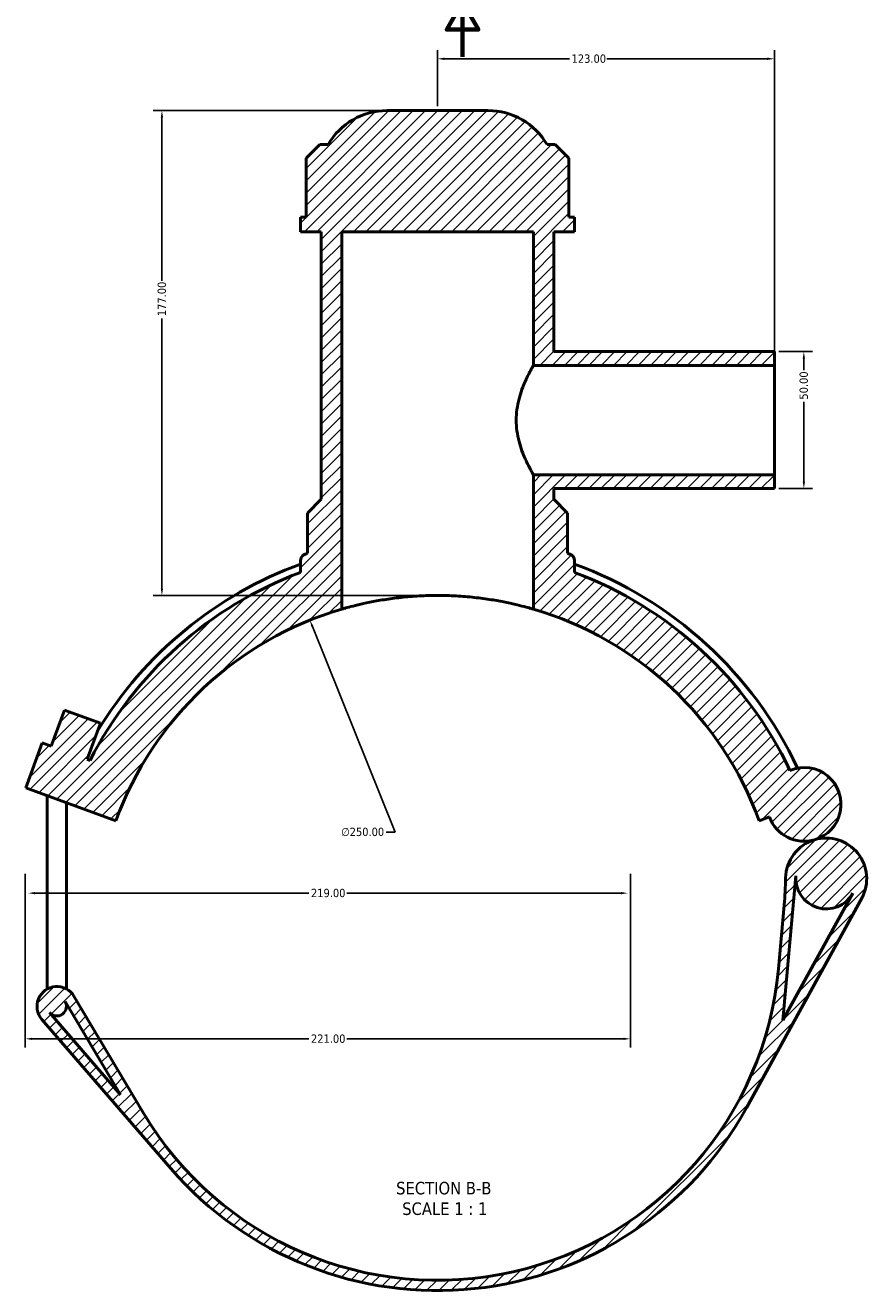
# Model space of a CAD drawing. Header units: millimetres. Extents: x 0 to 919, y -450 to 1036.
# Tile 1 of 5: x 261 to 568, y -450 to 12. Entities that reach past the tile are written whole.
import ezdxf

# ---------------------------------------------------------------- set-up
doc = ezdxf.new("R2010")
doc.units = ezdxf.units.MM
for name, color, linetype, lineweight in [('Border (ANSI)', 7, 'Continuous', 70), ('Dimension (ANSI)', 7, 'Continuous', 25), ('Hatch (ANSI)', 7, 'Continuous', 18), ('Symbol (ANSI)', 7, 'Continuous', 25), ('Visible (ANSI)', 7, 'Continuous', 50)]:
    doc.layers.add(name, color=color, linetype=linetype, lineweight=lineweight)
doc.styles.add('Label Text (ANSI)', font='tahoma.ttf')
doc.styles.add('Note Text (ANSI)', font='tahoma.ttf')
doc.dimstyles.new('Default - mm (ANSI)', dxfattribs={"dimtxt": 3.04800009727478, "dimasz": 2.5, "dimexe": 3.174999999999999, "dimexo": 1.600199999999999, "dimgap": 0.8, "dimtad": 0, "dimtoh": 1, "dimrnd": 1e-08, "dimzin": 4, "dimdsep": 46, "dimtxsty": 'Note Text (ANSI)', "dimcen": 0.09, "dimdle": 10, "dimclrd": 256, "dimclre": 256, "dimclrt": 230, "dimadec": 1, "dimazin": 1, "dimtfac": 1, "dimtofl": 0, "dimtmove": 0, "dimatfit": 3, "dimfxl": 1, "dimtolj": 1, "dimtzin": 4, "dimlwd": -1, "dimlwe": -1, "dimarcsym": 0})

# ---------------------------------------------------------------- blocks, each defined once
blk = doc.blocks.new('Borders Default Border')
at = {"layer": 'Border (ANSI)', "flags": 128}
blk.add_lwpolyline([(420.4999923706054, 0), (420.4999923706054, 20), (414.7264862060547, 10), (426.2734985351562, 10), (420.4999923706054, 20)], dxfattribs=at)
blk = doc.blocks.new('*D7')
at = {"layer": 'Defpoints', "color": 0, "transparency": 16777216}
for p in [(364.7185337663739, -205.6072178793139), (457.9679041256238, -437.5732850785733)]:
    blk.add_point(p, dxfattribs=at)
at = {"layer": 'Dimension (ANSI)', "transparency": 16777216}
for p, q in [((395.828638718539, -282.9963591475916), (365.6509998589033, -207.9268098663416)), ((392.6086370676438, -282.9963591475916), (395.828638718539, -282.9963591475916))]:
    blk.add_line(p, q, dxfattribs=at)
blk.add_arc((411.3432189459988, -321.5902514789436), 125.0037013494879, 106.9931658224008, 113.3551866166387, dxfattribs=at)
blk.add_solid([(366.0375985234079, -207.77139885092), (365.2644011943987, -208.0822208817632), (364.7185337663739, -205.6072178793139)], dxfattribs=at)
at = {"layer": 'Dimension (ANSI)', "color": 230, "true_color": 0xff0080, "transparency": 16777216, "insert": (376.1271160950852, -281.3548884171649), "char_height": 3.04800009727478, "attachment_point": 1, "style": 'Note Text (ANSI)'}
blk.add_mtext('\\A1;∅250.00', dxfattribs=at)
blk = doc.blocks.new('*D9')
at = {"layer": 'Defpoints', "color": 0, "transparency": 16777216}
for p in [(392.9299718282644, -19.58639591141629), (310.6780950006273, -196.5865501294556), (411.3432189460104, -196.5865501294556)]:
    blk.add_point(p, dxfattribs=at)
at = {"layer": 'Dimension (ANSI)', "transparency": 16777216}
for p, q in [((391.3297718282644, -19.58639591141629), (307.5030950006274, -19.58639591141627)), ((310.6780950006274, -22.08639591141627), (310.6780950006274, -81.74681062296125)), ((310.6780950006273, -194.0865501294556), (310.6780950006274, -95.42622530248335)), ((409.7430189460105, -196.5865501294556), (307.5030950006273, -196.5865501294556))]:
    blk.add_line(p, q, dxfattribs=at)
for points in [[(310.2614283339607, -22.08639591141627), (311.0947616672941, -22.08639591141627), (310.6780950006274, -19.58639591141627)], [(310.2614283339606, -194.0865501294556), (311.094761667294, -194.0865501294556), (310.6780950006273, -196.5865501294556)]]:
    blk.add_solid(points, dxfattribs=at)
at = {"layer": 'Dimension (ANSI)', "color": 230, "true_color": 0xff0080, "transparency": 16777216, "insert": (309.0916611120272, -94.6262253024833), "char_height": 3.04800009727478, "attachment_point": 1, "rotation": 90, "style": 'Note Text (ANSI)'}
blk.add_mtext('\\A1;177.00', dxfattribs=at)
blk = doc.blocks.new('*D10')
at = {"layer": 'Defpoints', "color": 0, "transparency": 16777216}
for p in [(534.3432189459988, -107.5863959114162), (534.3432189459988, -157.5863959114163), (545.1229124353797, -157.5863959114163)]:
    blk.add_point(p, dxfattribs=at)
at = {"layer": 'Dimension (ANSI)', "transparency": 16777216}
for p, q in [((535.9434189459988, -107.5863959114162), (548.2979124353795, -107.5863959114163)), ((545.1229124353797, -110.0863959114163), (545.1229124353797, -114.2865703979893)), ((545.1229124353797, -155.0863959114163), (545.1229124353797, -125.8862214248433)), ((535.9434189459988, -157.5863959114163), (548.2979124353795, -157.5863959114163))]:
    blk.add_line(p, q, dxfattribs=at)
for points in [[(544.706245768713, -110.0863959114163), (545.5395791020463, -110.0863959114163), (545.1229124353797, -107.5863959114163)], [(544.706245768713, -155.0863959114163), (545.5395791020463, -155.0863959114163), (545.1229124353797, -157.5863959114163)]]:
    blk.add_solid(points, dxfattribs=at)
at = {"layer": 'Dimension (ANSI)', "color": 230, "true_color": 0xff0080, "transparency": 16777216, "insert": (543.5364785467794, -125.0862214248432), "char_height": 3.04800009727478, "attachment_point": 1, "rotation": 90, "style": 'Note Text (ANSI)'}
blk.add_mtext('\\A1;50.00', dxfattribs=at)
blk = doc.blocks.new('*D11')
at = {"layer": 'Defpoints', "color": 0, "transparency": 16777216}
for p in [(534.3432189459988, -0.6770710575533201), (411.3432189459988, -19.58639591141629), (534.3432189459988, -112.5863959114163)]:
    blk.add_point(p, dxfattribs=at)
at = {"layer": 'Dimension (ANSI)', "transparency": 16777216}
for p, q in [((411.3432189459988, -17.98619591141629), (411.3432189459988, 2.49792894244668)), ((534.3432189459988, -110.9861959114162), (534.3432189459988, 2.497928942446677)), ((413.8432189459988, -0.6770710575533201), (459.5035116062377, -0.6770710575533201)), ((531.8432189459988, -0.6770710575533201), (473.1829262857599, -0.6770710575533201))]:
    blk.add_line(p, q, dxfattribs=at)
for points in [[(413.8432189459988, -0.2604043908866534), (413.8432189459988, -1.093737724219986), (411.3432189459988, -0.6770710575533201)], [(531.8432189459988, -0.2604043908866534), (531.8432189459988, -1.093737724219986), (534.3432189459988, -0.6770710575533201)]]:
    blk.add_solid(points, dxfattribs=at)
at = {"layer": 'Dimension (ANSI)', "color": 230, "true_color": 0xff0080, "transparency": 16777216, "insert": (460.3035116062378, 0.9103863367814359), "char_height": 3.04800009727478, "attachment_point": 1, "style": 'Note Text (ANSI)'}
blk.add_mtext('\\A1;123.00', dxfattribs=at)
blk = doc.blocks.new('*D12')
at = {"layer": 'Defpoints', "color": 0, "transparency": 16777216}
for p in [(260.7812187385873, -296.5853959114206), (481.7812187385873, -296.5853959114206), (481.7812187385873, -358.4325080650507)]:
    blk.add_point(p, dxfattribs=at)
at = {"layer": 'Dimension (ANSI)', "transparency": 16777216}
for p, q in [((260.7812187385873, -298.1855959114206), (260.7812187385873, -361.6075080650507)), ((481.7812187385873, -298.1855959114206), (481.7812187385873, -361.6075080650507)), ((263.2812187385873, -358.4325080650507), (364.3217612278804, -358.4325080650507)), ((479.2812187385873, -358.4325080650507), (378.2406762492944, -358.4325080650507))]:
    blk.add_line(p, q, dxfattribs=at)
for points in [[(263.2812187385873, -358.015841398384), (263.2812187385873, -358.8491747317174), (260.7812187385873, -358.4325080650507)], [(479.2812187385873, -358.015841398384), (479.2812187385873, -358.8491747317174), (481.7812187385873, -358.4325080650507)]]:
    blk.add_solid(points, dxfattribs=at)
at = {"layer": 'Dimension (ANSI)', "color": 230, "true_color": 0xff0080, "transparency": 16777216, "insert": (365.1217612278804, -356.845050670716), "char_height": 3.04800009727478, "attachment_point": 1, "style": 'Note Text (ANSI)'}
blk.add_mtext('\\A1;221.00', dxfattribs=at)
blk = doc.blocks.new('*D13')
at = {"layer": 'Defpoints', "color": 0, "transparency": 16777216}
for p in [(261.7812187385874, -305.250266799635), (480.7812187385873, -305.250266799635), (480.7812187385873, -305.250266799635)]:
    blk.add_point(p, dxfattribs=at)
at = {"layer": 'Dimension (ANSI)', "transparency": 16777216}
for p, q in [((264.2812187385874, -305.250266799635), (364.3217612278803, -305.250266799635)), ((478.2812187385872, -305.250266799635), (378.2406762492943, -305.250266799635))]:
    blk.add_line(p, q, dxfattribs=at)
for points in [[(264.2812187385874, -304.8336001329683), (264.2812187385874, -305.6669334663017), (261.7812187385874, -305.250266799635)], [(478.2812187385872, -304.8336001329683), (478.2812187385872, -305.6669334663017), (480.7812187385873, -305.250266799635)]]:
    blk.add_solid(points, dxfattribs=at)
at = {"layer": 'Dimension (ANSI)', "color": 230, "true_color": 0xff0080, "transparency": 16777216, "insert": (365.1217612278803, -303.6628094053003), "char_height": 3.04800009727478, "attachment_point": 1, "style": 'Note Text (ANSI)'}
blk.add_mtext('\\A1;219.00', dxfattribs=at)

msp = doc.modelspace()

# ---------------------------------------------------------------- hatches: boundary and pattern name
at = {"layer": 'Hatch (ANSI)'}
h = msp.add_hatch(dxfattribs=at)
h.set_pattern_fill('ANSI31', color=256, scale=25.4, style=0)
h.set_pattern_definition([(45, (0, 0), (-2.245064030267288, 2.245064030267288), [])])
edge = h.paths.add_edge_path()
edge.add_line((284.4359665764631, -256.7728225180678), (283.4223729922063, -256.4039046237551))
edge.add_line((283.4223729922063, -256.4039046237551), (288.2106549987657, -243.2482079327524))
edge.add_line((288.2106549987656, -243.2482079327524), (275.054958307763, -238.4599259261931))
edge.add_line((275.054958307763, -238.4599259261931), (270.2666763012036, -251.6156226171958))
edge.add_line((270.2666763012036, -251.6156226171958), (266.9777521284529, -250.4185521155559))
edge.add_line((266.9777521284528, -250.4185521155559), (260.9923996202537, -266.8631729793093))
edge.add_line((260.9923996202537, -266.8631729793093), (293.8816413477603, -278.8338779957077))
edge.add_ellipse((411.3432189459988, -321.5863959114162), major_axis=(-117.4615775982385, 42.75251791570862), ratio=1, start_angle=306.26020470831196, end_angle=360, ccw=False)
edge.add_line((376.3432189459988, -201.5863959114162), (376.3432189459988, -63.83639591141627))
edge.add_line((376.343218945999, -63.83639591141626), (446.3432189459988, -63.83639591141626))
edge.add_line((446.3432189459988, -63.83639591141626), (446.3432189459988, -112.5863959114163))
edge.add_line((446.3432189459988, -112.5863959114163), (534.3432189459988, -112.5863959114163))
edge.add_line((534.3432189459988, -112.5863959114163), (534.3432189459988, -107.5863959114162))
edge.add_line((534.3432189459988, -107.5863959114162), (453.8432189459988, -107.5863959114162))
edge.add_line((453.8432189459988, -107.5863959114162), (453.8432189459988, -63.83639591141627))
edge.add_line((453.8432189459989, -63.83639591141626), (461.3432189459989, -63.83639591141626))
edge.add_line((461.3432189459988, -63.83639591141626), (461.3432189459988, -58.5263959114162))
edge.add_line((461.3432189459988, -58.5263959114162), (459.2834139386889, -58.5263959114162))
edge.add_line((459.2834139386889, -58.5263959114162), (459.2834139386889, -36.9763959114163))
edge.add_line((459.2834139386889, -36.9763959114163), (454.2834139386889, -31.9763959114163))
edge.add_line((454.2834139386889, -31.9763959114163), (451.3432189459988, -31.9763959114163))
edge.add_ellipse((429.7564660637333, -44.58639591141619), major_axis=(21.58675288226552, 12.60999999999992), ratio=1, start_angle=0, end_angle=59.70846887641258)
edge.add_line((429.7564660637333, -19.58639591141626), (392.9299718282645, -19.58639591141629))
edge.add_ellipse((392.9299718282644, -44.58639591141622), major_axis=(0, 24.99999999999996), ratio=1, start_angle=0, end_angle=59.70846887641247)
edge.add_line((371.3432189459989, -31.97639591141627), (368.4030239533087, -31.9763959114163))
edge.add_line((368.4030239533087, -31.9763959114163), (363.4030239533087, -36.9763959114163))
edge.add_line((363.4030239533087, -36.9763959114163), (363.4030239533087, -58.5263959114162))
edge.add_line((363.4030239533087, -58.5263959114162), (361.3432189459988, -58.5263959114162))
edge.add_line((361.3432189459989, -58.5263959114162), (361.3432189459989, -63.83639591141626))
edge.add_line((361.3432189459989, -63.83639591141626), (368.8432189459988, -63.83639591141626))
edge.add_line((368.8432189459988, -63.83639591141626), (368.8432189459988, -161.4863959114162))
edge.add_line((368.8432189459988, -161.4863959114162), (363.8432189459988, -166.4863959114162))
edge.add_line((363.8432189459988, -166.4863959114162), (363.8432189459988, -181.2048087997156))
edge.add_ellipse((411.3432189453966, -321.5863959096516), major_axis=(-47.49999999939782, 140.381587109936), ratio=1, start_angle=0, end_angle=0.3329785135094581)
edge.add_spline(control_points=[(363.028188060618, -181.4832275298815), (362.8468420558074, -181.5457652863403), (362.6732949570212, -181.6289679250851), (362.3486557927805, -181.8334154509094), (362.1986397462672, -181.9539826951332), (361.8352168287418, -182.3222063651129), (361.6539841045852, -182.5963512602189), (361.4068035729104, -183.1986794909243), (361.3432189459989, -183.521104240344), (361.3432189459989, -183.8466413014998)], knot_values=[-0.3104180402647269, -0.3104180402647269, -0.3104180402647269, -0.3104180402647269, -0.2528701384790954, -0.2528701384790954, -0.1953222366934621, -0.1953222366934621, -0.0976611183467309, -0.0976611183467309, 0, 0, 0, 0], degree=3, periodic=0)
edge.add_line((361.3432189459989, -183.8466413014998), (361.3432189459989, -188.1463344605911))
edge.add_ellipse((411.3432189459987, -321.5863959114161), major_axis=(-49.9999999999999, 133.440061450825), ratio=1, start_angle=0, end_angle=42.40489108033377)
edge = h.paths.add_edge_path()
edge.add_line((303.9313066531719, -385.5213714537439), (278.5487196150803, -342.8781673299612))
edge.add_ellipse((272.3188287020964, -346.5863959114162), major_axis=(6.22989091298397, 3.708228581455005), ratio=1, start_angle=-5.09e-14, end_angle=190.098277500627)
edge.add_line((266.8356385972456, -351.3295094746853), (313.969325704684, -405.8175505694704))
edge.add_ellipse((411.3432189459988, -321.5863959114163), major_axis=(-97.37389324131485, -84.23115465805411), ratio=1, start_angle=0, end_angle=110.3373189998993)
edge.add_line((524.1655882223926, -383.6160298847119), (566.2381818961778, -307.0924492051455))
edge.add_ellipse((553.2623455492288, -299.9583464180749), major_axis=(12.97583634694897, -7.134102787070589), ratio=1, start_angle=8.6e-15, end_angle=135.2682052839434)
edge.add_ellipse((553.2623455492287, -299.9583464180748), major_axis=(-4.197248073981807, 14.20038239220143), ratio=1, start_angle=0, end_angle=72.83797818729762)
edge.add_ellipse((413.4649614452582, -298.2606344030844), major_axis=(124.9907835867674, -1.517899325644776), ratio=1, start_angle=355.49837295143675, end_angle=360, ccw=False)
edge.add_line((537.9510256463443, -309.584053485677), (535.829283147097, -332.90981499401))
edge.add_ellipse((411.3432189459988, -321.5863959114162), major_axis=(124.4860642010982, -11.32341908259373), ratio=1, start_angle=215.9598470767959, end_angle=360, ccw=False)
edge = h.paths.add_edge_path(flags=0)
edge.add_line((537.4562634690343, -351.6587565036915), (542.2501167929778, -298.9566593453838))
edge.add_ellipse((553.2623455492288, -299.9583464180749), major_axis=(-11.01222875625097, 1.001687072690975), ratio=1, start_angle=0, end_angle=156.3954435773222)
edge.add_line((562.9520934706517, -305.2857608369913), (537.4562634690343, -351.6587565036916))
edge = h.paths.add_edge_path(flags=0)
edge.add_line((275.3263622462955, -344.796216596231), (295.5880490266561, -378.8362159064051))
edge.add_line((295.5880490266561, -378.8362159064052), (269.6717714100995, -348.8761748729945))
edge.add_ellipse((272.3188287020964, -346.5863959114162), major_axis=(-2.647057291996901, -2.289778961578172), ratio=1, start_angle=3.589e-13, end_angle=169.9017224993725)
edge = h.paths.add_edge_path()
edge.add_ellipse((545.2494174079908, -272.8485254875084), major_axis=(3.815680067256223, -12.90943853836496), ratio=1, start_angle=0, end_angle=186.2410347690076)
edge.add_ellipse((411.3432189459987, -321.5863959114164), major_axis=(128.7097303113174, 61.15599171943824), ratio=1, start_angle=0, end_angle=44.04445110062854)
edge.add_line((461.3432189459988, -188.146334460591), (461.3432189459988, -183.8466413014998))
edge.add_ellipse((458.8432189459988, -183.8466413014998), major_axis=(2.500000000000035, 3.55e-14), ratio=1, start_angle=0, end_angle=70.97308056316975)
edge.add_ellipse((411.3432189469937, -321.5863959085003), major_axis=(48.31503088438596, 140.1031683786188), ratio=1, start_angle=0, end_angle=0.3329785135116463)
edge.add_line((458.8432189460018, -181.2048087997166), (458.8432189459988, -166.4863959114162))
edge.add_line((458.8432189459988, -166.4863959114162), (453.8432189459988, -161.4863959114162))
edge.add_line((453.8432189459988, -161.4863959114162), (453.8432189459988, -157.5863959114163))
edge.add_line((453.8432189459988, -157.5863959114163), (534.3432189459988, -157.5863959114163))
edge.add_line((534.3432189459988, -157.5863959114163), (534.3432189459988, -152.5863959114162))
edge.add_line((534.3432189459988, -152.5863959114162), (446.3432189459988, -152.5863959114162))
edge.add_line((446.3432189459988, -152.5863959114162), (446.3432189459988, -201.5863959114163))
edge.add_ellipse((411.3432189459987, -321.5863959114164), major_axis=(35.00000000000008, 120.0000000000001), ratio=1, start_angle=306.260204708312, end_angle=360, ccw=False)
edge.add_line((528.8047965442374, -278.8338779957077), (532.5997090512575, -277.4526428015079))
edge.add_ellipse((545.2494174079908, -272.8485254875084), major_axis=(-12.64970835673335, -4.604117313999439), ratio=1, start_angle=0, end_angle=86.46625091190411)

# ---------------------------------------------------------------- linework, layer by layer
at = {"layer": 'Visible (ANSI)'}
for p, q in [((429.7564660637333, -19.58639591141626), (392.9299718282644, -19.58639591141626)), ((368.4030239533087, -31.97639591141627), (363.4030239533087, -36.97639591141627)), ((371.3432189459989, -31.97639591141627), (368.4030239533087, -31.97639591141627)), ((454.2834139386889, -31.97639591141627), (451.3432189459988, -31.97639591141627)), ((459.2834139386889, -36.97639591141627), (454.2834139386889, -31.97639591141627)), ((363.4030239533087, -36.97639591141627), (363.4030239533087, -58.52639591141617)), ((459.2834139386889, -58.52639591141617), (459.2834139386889, -36.97639591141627)), ((363.4030239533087, -58.52639591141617), (361.3432189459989, -58.52639591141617)), ((361.3432189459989, -58.52639591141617), (361.3432189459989, -63.83639591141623)), ((461.3432189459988, -58.52639591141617), (459.2834139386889, -58.52639591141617)), ((461.3432189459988, -63.83639591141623), (461.3432189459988, -58.52639591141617)), ((361.3432189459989, -63.83639591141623), (368.8432189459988, -63.83639591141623)), ((368.8432189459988, -63.83639591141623), (368.8432189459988, -161.4863959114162)), ((376.343218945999, -201.5863959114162), (376.343218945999, -63.83639591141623)), ((376.343218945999, -63.83639591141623), (446.3432189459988, -63.83639591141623)), ((446.3432189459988, -63.83639591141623), (446.3432189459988, -112.5863959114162)), ((453.8432189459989, -107.5863959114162), (453.8432189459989, -63.83639591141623)), ((453.8432189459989, -63.83639591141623), (461.3432189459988, -63.83639591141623)), ((534.3432189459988, -107.5863959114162), (453.8432189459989, -107.5863959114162)), ((534.3432189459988, -112.5863959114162), (534.3432189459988, -107.5863959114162)), ((446.3432189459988, -112.5863959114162), (534.3432189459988, -112.5863959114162)), ((534.3432189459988, -152.5863959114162), (534.3432189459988, -112.5863959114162)), ((534.3432189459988, -152.5863959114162), (446.3432189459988, -152.5863959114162)), ((446.3432189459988, -152.5863959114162), (446.3432189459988, -201.5863959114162)), ((534.3432189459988, -157.5863959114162), (534.3432189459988, -152.5863959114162)), ((368.8432189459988, -161.4863959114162), (363.8432189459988, -166.4863959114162)), ((453.8432189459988, -161.4863959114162), (453.8432189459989, -157.5863959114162)), ((453.8432189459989, -157.5863959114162), (534.3432189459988, -157.5863959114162)), ((458.8432189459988, -166.4863959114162), (453.8432189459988, -161.4863959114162)), ((363.8432189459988, -166.4863959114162), (363.8432189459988, -181.2048087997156)), ((458.8432189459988, -181.2048087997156), (458.8432189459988, -166.4863959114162)), ((361.3432189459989, -183.8466413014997), (361.3432189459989, -188.146334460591)), ((461.3432189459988, -188.146334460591), (461.3432189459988, -183.8466413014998)), ((275.054958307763, -238.459925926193), (270.2666763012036, -251.6156226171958)), ((288.2106549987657, -243.2482079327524), (275.054958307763, -238.459925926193)), ((283.4223729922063, -256.4039046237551), (288.2106549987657, -243.2482079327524)), ((266.9777521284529, -250.4185521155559), (260.9923996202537, -266.8631729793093)), ((270.2666763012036, -251.6156226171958), (266.9777521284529, -250.4185521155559)), ((284.4359665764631, -256.7728225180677), (283.4223729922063, -256.4039046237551)), ((260.9923996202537, -266.8631729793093), (293.8816413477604, -278.8338779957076)), ((268.8188287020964, -340.2371833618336), (268.8188287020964, -269.7117602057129)), ((275.8188287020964, -340.2371833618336), (275.8188287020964, -272.2595518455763)), ((528.8047965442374, -278.8338779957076), (532.5997090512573, -277.4526428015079)), ((537.4562634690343, -351.6587565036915), (542.2501167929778, -298.9566593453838)), ((524.1655882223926, -383.6160298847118), (566.2381818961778, -307.0924492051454)), ((562.9520934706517, -305.2857608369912), (537.4562634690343, -351.6587565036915)), ((537.9510256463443, -309.5840534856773), (535.829283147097, -332.90981499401)), ((275.3263622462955, -344.796216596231), (295.5880490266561, -378.8362159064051)), ((275.8188287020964, -346.5863959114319), (275.8188287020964, -345.6235691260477)), ((303.9313066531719, -385.5213714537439), (278.5487196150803, -342.8781673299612)), ((295.5880490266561, -378.8362159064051), (269.6717714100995, -348.8761748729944)), ((266.8356385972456, -351.3295094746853), (313.969325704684, -405.8175505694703))]:
    msp.add_line(p, q, dxfattribs=at)
for centre, radius, start, end in [((392.9299718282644, -44.58639591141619), 24.99999999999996, 90, 149.7084688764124), ((429.7564660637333, -44.58639591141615), 24.99999999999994, 30.29153112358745, 90.00000000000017), ((411.3432189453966, -321.5863959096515), 148.1999999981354, 108.6939409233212, 109.0269194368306), ((411.3432189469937, -321.5863959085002), 148.1999999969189, 70.9730805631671, 71.30605907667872), ((458.8432189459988, -183.8466413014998), 2.500000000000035, 0, 70.9730805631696), ((411.3432189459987, -321.5863959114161), 142.4999999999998, 110.5409775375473, 152.9458686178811), ((411.3432189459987, -321.5863959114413), 145.35, 110.1205960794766, 148.635123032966), ((411.3432189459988, -321.5863959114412), 145.35, 25.23957014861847, 69.87940392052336), ((411.3432189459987, -321.5863959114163), 142.5000000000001, 25.41457136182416, 69.45902246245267), ((411.3432189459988, -321.5863959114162), 125, 106.2602047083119, 160), ((411.3432189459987, -321.5863959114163), 125.0000000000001, 19.99999999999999, 73.73979529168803), ((545.2494174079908, -272.8485254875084), 13.46153846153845, 286.4662509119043, 112.707285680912), ((545.2494174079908, -272.8485254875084), 13.46153846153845, 200.0000000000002, 286.466250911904), ((553.2623455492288, -299.9583464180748), 14.80769230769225, 106.4662509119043, 179.3042290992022), ((553.2623455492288, -299.9583464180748), 14.80769230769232, 331.1980456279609, 106.4662509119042), ((413.4649614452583, -298.2606344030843), 124.9999999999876, 354.8026020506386, 359.3042290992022), ((553.2623455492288, -299.9583464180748), 11.05769230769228, 174.8026020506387, 331.1980456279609), ((411.3432189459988, -321.5863959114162), 125, 210.7624491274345, 354.8026020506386), ((272.3188287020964, -346.5863959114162), 7.250000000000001, 30.76244912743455, 220.8607266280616), ((272.3188287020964, -346.5863959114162), 3.499999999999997, 220.8607266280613, 30.76244912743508), ((411.3432189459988, -321.5863959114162), 128.75, 220.8607266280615, 331.1980456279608)]:
    msp.add_arc(centre, radius, start, end, dxfattribs=at)
for points, knots in [([(446.3432189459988, -112.5863959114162), (446.3432189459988, -112.5863959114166), (446.2705125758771, -112.7127405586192), (445.9765379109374, -113.2340544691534), (445.7554441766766, -113.6288300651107), (445.1985705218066, -114.6595200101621), (444.862614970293, -115.2962645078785), (444.1344373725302, -116.7540638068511), (443.7427150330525, -117.5752265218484), (442.9730008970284, -119.3177410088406), (442.5659236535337, -120.303784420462), (441.7835637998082, -122.4562502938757), (441.4089518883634, -123.6227345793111), (440.7716366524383, -126.07252638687), (440.5093135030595, -127.3583338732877), (440.1561294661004, -129.9681193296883), (440.0660321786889, -131.2922517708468), (440.0660321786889, -132.5863959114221)], [9.2941189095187, 9.2941189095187, 9.2941189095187, 9.2941189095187, 9.680385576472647, 9.680385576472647, 10.06665224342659, 10.06665224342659, 10.45291891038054, 10.45291891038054, 10.83918557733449, 10.83918557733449, 11.2274288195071, 11.2274288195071, 11.61567206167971, 11.61567206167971, 12.00391530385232, 12.00391530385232, 12.39215854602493, 12.39215854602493, 12.39215854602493, 12.39215854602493]), ([(440.0660321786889, -132.5863959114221), (440.0660321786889, -133.8805400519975), (440.1561294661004, -135.2046724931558), (440.5093135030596, -137.8144579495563), (440.7716366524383, -139.1002654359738), (441.4089518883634, -141.550057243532), (441.7835637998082, -142.716541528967), (442.5659236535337, -144.8690074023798), (442.9730008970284, -145.8550508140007), (443.7427150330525, -147.5975653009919), (444.1344373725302, -148.4187280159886), (444.862614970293, -149.87652731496), (445.1985705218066, -150.5132718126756), (445.7554441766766, -151.5439617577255), (445.9765379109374, -151.9387373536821), (446.2705125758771, -152.4600512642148), (446.3432189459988, -152.5863959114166), (446.3432189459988, -152.5863959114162)], [0, 0, 0, 0, 0.3882432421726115, 0.3882432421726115, 0.776486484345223, 0.776486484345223, 1.164729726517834, 1.164729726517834, 1.552972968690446, 1.552972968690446, 1.939239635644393, 1.939239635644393, 2.32550630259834, 2.32550630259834, 2.711772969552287, 2.711772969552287, 3.098039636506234, 3.098039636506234, 3.098039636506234, 3.098039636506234]), ([(363.028188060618, -181.4832275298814), (362.8468420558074, -181.5457652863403), (362.6732949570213, -181.6289679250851), (362.3486557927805, -181.8334154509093), (362.1986397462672, -181.9539826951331), (361.8352168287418, -182.3222063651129), (361.6539841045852, -182.5963512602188), (361.4068035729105, -183.1986794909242), (361.3432189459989, -183.521104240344), (361.3432189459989, -183.8466413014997)], [-0.3104180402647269, -0.3104180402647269, -0.3104180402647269, -0.3104180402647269, -0.2528701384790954, -0.2528701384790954, -0.1953222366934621, -0.1953222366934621, -0.0976611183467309, -0.0976611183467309, 0, 0, 0, 0]), ([(446.3432189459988, -201.5863959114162), (446.3432189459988, -201.5863959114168), (446.1304534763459, -201.5236485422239), (445.2387921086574, -201.2688780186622), (444.5601319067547, -201.0770824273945), (442.7706611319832, -200.5980751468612), (441.6584296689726, -200.3109762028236), (439.0928152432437, -199.6983352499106), (437.6392327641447, -199.3734203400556), (434.5450255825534, -198.7484262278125), (432.7968235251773, -198.4260780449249), (428.9862899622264, -197.8227377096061), (426.9239920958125, -197.5423148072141), (422.6156814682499, -197.0768535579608), (420.3660194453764, -196.8918202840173), (415.834760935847, -196.6465136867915), (413.5531107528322, -196.5863959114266), (409.1333271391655, -196.5863959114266), (406.8516769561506, -196.6465136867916), (402.3204184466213, -196.8918202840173), (400.0707564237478, -197.0768535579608), (395.7624457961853, -197.5423148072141), (393.7001479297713, -197.8227377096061), (389.8896143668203, -198.4260780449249), (388.1414123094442, -198.7484262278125), (385.047205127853, -199.3734203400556), (383.593622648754, -199.6983352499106), (381.028008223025, -200.3109762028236), (379.9157767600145, -200.5980751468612), (378.126305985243, -201.0770824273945), (377.4476457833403, -201.2688780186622), (376.5559844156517, -201.5236485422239), (376.343218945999, -201.5863959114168), (376.343218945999, -201.5863959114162)], [10.60866617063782, 10.60866617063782, 10.60866617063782, 10.60866617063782, 11.27178189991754, 11.27178189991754, 11.93489762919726, 11.93489762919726, 12.59801335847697, 12.59801335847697, 13.2611290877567, 13.2611290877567, 13.9240966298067, 13.9240966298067, 14.58706417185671, 14.58706417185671, 15.25003171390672, 15.25003171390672, 15.91299925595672, 15.91299925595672, 16.57596679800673, 16.57596679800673, 17.23893434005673, 17.23893434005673, 17.90190188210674, 17.90190188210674, 18.56486942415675, 18.56486942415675, 19.22798515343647, 19.22798515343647, 19.89110088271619, 19.89110088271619, 20.55421661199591, 20.55421661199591, 21.21733234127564, 21.21733234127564, 21.21733234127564, 21.21733234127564])]:
    msp.add_open_spline(points, degree=3, knots=knots, dxfattribs=at)

# ---------------------------------------------------------------- block references
msp.add_blockref('Borders Default Border', (0, 0))

# ---------------------------------------------------------------- texts
at = {"layer": 'Symbol (ANSI)', "char_height": 4.571999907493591, "attachment_point": 7, "style": 'Label Text (ANSI)'}
for s, insert in [('SECTION B-B', (396.2031343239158, -415.3060571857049)), ('SCALE 1 : 1', (398.4261491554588, -422.8189145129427))]:
    msp.add_mtext(s, dxfattribs=dict(at, insert=insert))

# ---------------------------------------------------------------- dimensions: what is measured, and where the dimension line sits
at = {"layer": 'Dimension (ANSI)'}
for base, p1, p2, angle, override, picture, middle in [((534.3432189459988, -0.6770710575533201), (411.3432189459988, -19.58639591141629), (534.3432189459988, -112.5863959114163), 180, {"dimtoh": 0, "dimdec": 2, "dimtp": 0, "dimtm": 0, "dimtdec": 2, "dimatfit": 1}, '*D11', (466.3432189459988, -0.6770710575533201)), ((310.6780950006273, -196.5865501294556), (392.9299718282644, -19.58639591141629), (411.3432189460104, -196.5865501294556), 90, {"dimtoh": 0, "dimdec": 2, "dimtp": 0, "dimtm": 0, "dimtdec": 2, "dimatfit": 1}, '*D9', (310.6780950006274, -88.58651796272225)), ((545.1229124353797, -157.5863959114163), (534.3432189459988, -107.5863959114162), (534.3432189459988, -157.5863959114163), 90, {"dimtoh": 0, "dimdec": 2, "dimtp": 0, "dimtm": 0, "dimtdec": 2, "dimatfit": 1}, '*D10', (545.1229124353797, -120.0863959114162)), ((481.7812187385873, -358.4325080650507), (260.7812187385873, -296.5853959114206), (481.7812187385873, -296.5853959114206), 180, {"dimtoh": 0, "dimdec": 2, "dimtp": 0, "dimtm": 0, "dimtdec": 2, "dimatfit": 1}, '*D12', (371.2812187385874, -358.4325080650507)), ((480.7812187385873, -305.250266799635), (261.7812187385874, -305.250266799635), (480.7812187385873, -305.250266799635), 180, {"dimtoh": 0, "dimdec": 2, "dimse1": 1, "dimse2": 1, "dimtp": 0, "dimtm": 0, "dimtdec": 2, "dimatfit": 1}, '*D13', (371.2812187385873, -305.250266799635))]:
    dim = msp.add_linear_dim(base=base, p1=p1, p2=p2, angle=angle, dimstyle='Default - mm (ANSI)', override=override, dxfattribs=at)
    dim.commit()
    dim.dimension.update_dxf_attribs({"geometry": picture, "text_midpoint": middle, "dimtype": 160})
dim = msp.add_diameter_dim_2p(p1=(457.9679041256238, -437.5732850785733), p2=(364.7185337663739, -205.6072178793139), dimstyle='Default - mm (ANSI)', override={"dimtih": 1, "dimdec": 2, "dimlfac": 0.9999703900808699, "dimtp": 0, "dimtm": 0, "dimtdec": 2}, dxfattribs=at)
dim.commit()
dim.dimension.update_dxf_attribs({"geometry": '*D7', "text_midpoint": (383.9678765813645, -282.9963591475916), "dimtype": 163})

doc.saveas('drawing.dxf')
